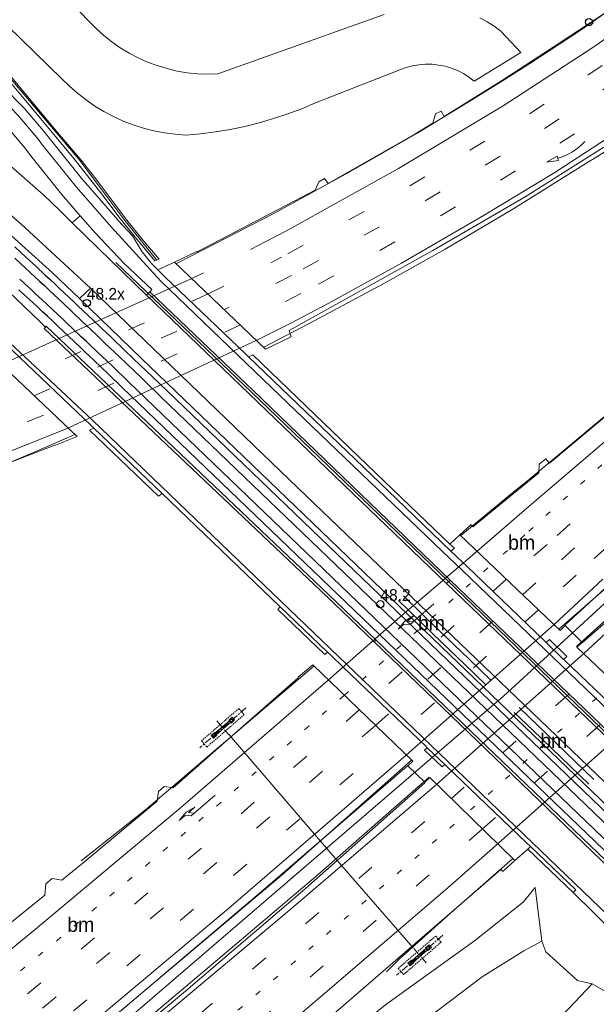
# Model space of a CAD drawing. Header units: metres. Extents: x 83575 to 86200, y 450600 to 453750.
# Tile 16 of 94: x 84214 to 84313, y 451413 to 451582. Entities that reach past the tile are written whole.
import ezdxf
from ezdxf.enums import TextEntityAlignment as Align

# ---------------------------------------------------------------- set-up
doc = ezdxf.new("R2010")
doc.units = ezdxf.units.M
for name, pattern in [('13strp', [4, 1, -3]), ('39strp', [12, 3, -9]), ('CENTER', [2, 1.25, -0.25, 0.25, -0.25]), ('DASHED2', [0.375, 0.25, -0.125])]:
    doc.linetypes.add(name, pattern=pattern)
for name, color, linetype, lineweight in [('bw-bs-portaal', 253, 'Continuous', 18), ('gr-bs-geleiderail', 253, 'geleiderail', 18), ('gw-bs-grondwerklijn', 253, 'Continuous', 18), ('kd-bs-kadastralegrens', 253, 'Continuous', 18), ('mk-bs-13streep 0.45', 253, '13strp', 18), ('mk-bs-39streep 0.15', 253, '39strp', 18), ('mk-bs-pijlre750', 253, 'Continuous', 18), ('mk-bs-pijlverdrijf750', 253, 'Continuous', 18), ('mk-bs-streep 0.15', 253, 'Continuous', 18), ('og-bs-bebouwing', 253, 'Continuous', 18), ('og-bs-spoor HTM', 253, 'Continuous', 25), ('vh-bs-randverharding', 253, 'Continuous', 18), ('wm-bs-hectometerbord text', 253, 'Continuous', 18), ('wm-bs-lijnverlich', 253, 'lijnverlich', 18)]:
    doc.layers.add(name, color=color, linetype=linetype, lineweight=lineweight)
doc.styles.add('rtw_iso', font='iso-rtw.shx')
doc.linetypes.add('geleiderail', pattern='A,2,-1,[175,RTW.shx,S=0.5,R=0,X=0,Y=0],-1', length=4)
doc.linetypes.add('lijnverlich', pattern='A,0,-5,[22,RTW.shx,S=1,R=0,X=-0.625,Y=0],2.5,-0.5,[3,RTW.shx,S=0.5,R=0,X=0,Y=0],-0.5,2.5,[22,RTW.shx,S=1,R=180,X=0.625,Y=0],-5', length=16)

# ---------------------------------------------------------------- blocks, each defined once
blk = doc.blocks.new('poer SB40-flat-111')
h = blk.add_hatch()
h.set_pattern_fill('ACET-2D-ANSI31', color=252, angle=40.8566, style=0)
h.set_pattern_definition([(85.8566229, (-84282.5155, -451421.4656), (-3.16670172, 0.229401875), [])])
h.paths.add_polyline_path([(-1.65, -1.43), (1.65, 1.43), (1.42, 1.69), (-1.88, -1.16)])
at = {"layer": 'bw-bs-portaal', "linetype": 'CENTER'}
for points in [[(3.86, 3.57), (-4.09, -3.3)], [(1, -1.15), (-1.23, 1.42)]]:
    blk.add_lwpolyline(points, dxfattribs=at)
at = {"layer": 'bw-bs-portaal', "linetype": 'DASHED2'}
blk.add_lwpolyline([(-2.87, -3.18), (3.56, 2.38), (2.64, 3.44), (-3.79, -2.12)], close=True, dxfattribs=at)
at = {"layer": 'bw-bs-portaal', "linetype": 'Continuous'}
blk.add_lwpolyline([(1.65, 1.43), (1.42, 1.69), (-1.88, -1.16), (-1.65, -1.43)], close=True, dxfattribs=at)
at = {"layer": 'bw-bs-portaal', "linetype": 'CENTER'}
for points in [[(1.29, 0.95), (0.9, 1.41), (1.5, 1.93), (1.9, 1.48), (1.29, 0.95)], [(-1.73, -1.66), (-2.13, -1.21), (-1.52, -0.69), (-1.13, -1.14), (-1.73, -1.66)]]:
    blk.add_lwpolyline(points, close=True, dxfattribs=at)
blk = doc.blocks.new('poer SB40-flat-112')
h = blk.add_hatch()
h.set_pattern_fill('ACET-2D-ANSI31', color=252, angle=40.8566, style=0)
h.set_pattern_definition([(85.8566229, (-84248.7125, -451460.5486), (-3.16670172, 0.229401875), [])])
h.paths.add_polyline_path([(-1.65, -1.43), (1.65, 1.43), (1.42, 1.69), (-1.88, -1.16)])
at = {"layer": 'bw-bs-portaal', "linetype": 'CENTER'}
for points in [[(3.86, 3.57), (-4.09, -3.3)], [(1, -1.15), (-1.23, 1.42)]]:
    blk.add_lwpolyline(points, dxfattribs=at)
at = {"layer": 'bw-bs-portaal', "linetype": 'DASHED2'}
blk.add_lwpolyline([(-2.87, -3.18), (3.56, 2.38), (2.64, 3.44), (-3.79, -2.12)], close=True, dxfattribs=at)
at = {"layer": 'bw-bs-portaal', "linetype": 'Continuous'}
blk.add_lwpolyline([(1.65, 1.43), (1.42, 1.69), (-1.88, -1.16), (-1.65, -1.43)], close=True, dxfattribs=at)
at = {"layer": 'bw-bs-portaal', "linetype": 'CENTER'}
for points in [[(1.29, 0.95), (0.9, 1.41), (1.5, 1.93), (1.9, 1.48), (1.29, 0.95)], [(-1.73, -1.66), (-2.13, -1.21), (-1.52, -0.69), (-1.13, -1.14), (-1.73, -1.66)]]:
    blk.add_lwpolyline(points, close=True, dxfattribs=at)
blk = doc.blocks.new('pijlr-flat-6')
at = {"layer": 'mk-bs-pijlre750'}
for p, q in [((0, 0), (-4.09, -3.6)), ((-6.12, -4.4), (-4.97, -2.98)), ((-4.97, -2.98), (-3.5, -2.08)), ((-3.5, -2.08), (-4.58, -3.04)), ((-4.58, -3.04), (-3.53, -3.11)), ((-6.12, -4.4), (-5.15, -3.54)), ((-5.15, -3.54), (-4.09, -3.6))]:
    blk.add_line(p, q, dxfattribs=at)
blk = doc.blocks.new('pijlvr-flat-5')
at = {"layer": 'mk-bs-pijlverdrijf750'}
for p, q in [((-4.75, -2.53), (-6.56, -3.57)), ((-6.56, -3.57), (-4.5, -3.24)), ((-4.5, -3.24), (-4.75, -2.53)), ((-4.62, -2.89), (-4.62, -2.89)), ((-4.62, -2.89), (-4.62, -2.89))]:
    blk.add_line(p, q, dxfattribs=at)
blk.add_arc((-7.44, 6.77), 10.06, 286.2853, 317.7147, dxfattribs=at)
blk = doc.blocks.new('pijlr-flat-109')
at = {"layer": 'mk-bs-pijlre750'}
for p, q in [((0, 0), (-4.13, -3.56)), ((-6.17, -4.33), (-5, -2.93)), ((-5, -2.93), (-3.52, -2.05)), ((-3.52, -2.05), (-4.62, -2.99)), ((-4.62, -2.99), (-3.56, -3.07)), ((-6.17, -4.33), (-5.18, -3.48)), ((-5.18, -3.48), (-4.13, -3.56))]:
    blk.add_line(p, q, dxfattribs=at)
blk = doc.blocks.new('dtbattr-l-flat-5')
at = {"layer": 'mk-bs-13streep 0.45', "style": 'rtw_iso'}
blk.add_attdef('TAG', (0, 0), '', height=2.5, dxfattribs=at)
blk = doc.blocks.new('dtbattr-l-flat-6')
at = {"layer": 'mk-bs-13streep 0.45', "style": 'rtw_iso'}
blk.add_attdef('TAG', (0, 0), '', height=2.5, dxfattribs=at)
blk = doc.blocks.new('dtbattr-l-flat-7')
at = {"layer": 'mk-bs-13streep 0.45', "style": 'rtw_iso'}
blk.add_attdef('TAG', (0, 0), '', height=2.5, dxfattribs=at)
blk = doc.blocks.new('dtbattr-l-flat-23')
at = {"layer": 'mk-bs-13streep 0.45', "style": 'rtw_iso'}
blk.add_attdef('TAG', (0, 0), '', height=2.5, dxfattribs=at)
blk = doc.blocks.new('HMP1-flat-39')
at = {"color": 253}
blk.add_circle((0, 0), 0.625, dxfattribs=at)
blk = doc.blocks.new('HMP1-flat-40')
at = {"color": 253}
blk.add_circle((0, 0), 0.625, dxfattribs=at)
blk = doc.blocks.new('HMP1-flat-46')
at = {"color": 253}
blk.add_circle((0, 0), 0.625, dxfattribs=at)

msp = doc.modelspace()

# ---------------------------------------------------------------- linework, layer by layer
at = {"layer": 'bw-bs-portaal', "flags": 128}
msp.add_lwpolyline([(84249.71, 451459.4), (84266.73, 451439.62), (84281.29, 451422.88)], dxfattribs=at)
at = {"layer": 'gr-bs-geleiderail', "flags": 128}
for points in [[(84537.27, 451807.31), (84525.51, 451792.4), (84517.02, 451782.01), (84506.15, 451768.7), (84479.05, 451737.37), (84454.9, 451710.83), (84423.49, 451678.1), (84388.3, 451643.71), (84366.57, 451624.04), (84355.08, 451614.18), (84343.99, 451605.26), (84333.36, 451597.05), (84321.1, 451588.32), (84310.17, 451580.61), (84301.32, 451574.79), (84297.1, 451572.13), (84291.66, 451568.71), (84282.1, 451562.88), (84270.31, 451556.12), (84257.36, 451549.04), (84253.13, 451546.87)], [(84267.62, 451532.38), (84276.39, 451537.04), (84286.78, 451542.92), (84298.38, 451549.76), (84311.85, 451558.19), (84312.08, 451558.33), (84320.39, 451563.51), (84324.71, 451566.03), (84328.64, 451569.06), (84336.23, 451574.53), (84346.08, 451582.01), (84358.88, 451591.92), (84368.62, 451599.9), (84376.73, 451606.51)], [(84253.13, 451546.87), (84247.43, 451543.94), (84240.61, 451540.45)], [(84344.65, 451541.04), (84337.73, 451534.7), (84332.8, 451530.19), (84320.77, 451519.69), (84301.27, 451503.42), (84298.69, 451501.31)], [(84255.66, 451526.09), (84263.4, 451530.14), (84267.62, 451532.38)], [(84223.18, 451511.04), (84216.45, 451508.16), (84206.52, 451503.99), (84195.82, 451499.94), (84181.88, 451494.97), (84168.53, 451490.59), (84155.58, 451486.73), (84142.21, 451482.92), (84123.98, 451478.3), (84107.08, 451474.59), (84087.46, 451470.86), (84069.92, 451467.87), (84056.31, 451465.7), (84038.2, 451462.92), (84020.87, 451460.29), (84001.56, 451457.2), (83990.64, 451455.48), (83978.09, 451453.26), (83966.63, 451450.93), (83957.27, 451448.74), (83945.05, 451446.05), (83932.68, 451442.8), (83917.62, 451438.5), (83902.85, 451434.03), (83889.48, 451429.78), (83878.14, 451425.73), (83867.58, 451421.72), (83858.39, 451417.71), (83851.6, 451414.65), (83845.46, 451411.78), (83842.48, 451410.47), (83840.59, 451409.41)], [(84289.46, 451493.73), (84298.69, 451501.31)], [(84306.33, 451477.62), (84314.87, 451485.13)], [(84309.37, 451474.63), (84317.76, 451482.24)], [(84264.22, 451471.26), (84247.55, 451457.04), (84235.29, 451446.59), (84224.28, 451437.81)], [(84281.01, 451455.09), (84258.86, 451435.47), (84231.19, 451412.16), (84207.66, 451392.84), (84185.23, 451374.74), (84159.99, 451354.86), (84136.58, 451336.78), (84129.06, 451331.01), (84114.14, 451319.78), (84098.98, 451308.63), (84086.29, 451299.2)], [(84284.03, 451452.17), (84264.55, 451435.12), (84251.04, 451423.69), (84230.09, 451406.01), (84205.8, 451385.89), (84182.98, 451367.52), (84156.34, 451346.63), (84132.11, 451328.15), (84115.77, 451315.83), (84099.15, 451303.44), (84081.97, 451290.85), (84071.14, 451282.93), (84060.62, 451275.34), (84041.28, 451261.56), (84020.01, 451246.49), (84010.3, 451239.7)], [(84276.71, 451418.76), (84278.85, 451420.89), (84287.76, 451428.91), (84298.37, 451438.17)]]:
    msp.add_lwpolyline(points, dxfattribs=at)
at = {"layer": 'gw-bs-grondwerklijn'}
for p, q in [((84237.45, 451539.34), (84240.29, 451540.68)), ((84287.58, 451492.25), (84289.29, 451493.83)), ((84307.37, 451478.28), (84310.31, 451475.35)), ((84283.27, 451451.32), (84280.38, 451454.15)), ((84298.74, 451437.87), (84300.96, 451439.83))]:
    msp.add_line(p, q, dxfattribs=at)
for points in [[(84214.02, 451594.16), (84225.59, 451582.07), (84226.82, 451580.8), (84228.14, 451579.61), (84229.52, 451578.51), (84230.97, 451577.5), (84232.48, 451576.59), (84234.05, 451575.77), (84235.66, 451575.04), (84237.32, 451574.43), (84239.01, 451573.92), (84240.73, 451573.51), (84242.47, 451573.22), (84244.23, 451573.04), (84246, 451572.96), (84247.76, 451573), (84276.29, 451583.2)], [(84292.76, 451582.65), (84294, 451581.97), (84295.19, 451581.2), (84296.32, 451580.35), (84299.8, 451576.7), (84291.77, 451571.79), (84290.87, 451572.47), (84289.91, 451573.08), (84288.9, 451573.59), (84287.85, 451574), (84286.77, 451574.32), (84285.66, 451574.54), (84284.54, 451574.66), (84283.41, 451574.68), (84282.28, 451574.59), (84281.17, 451574.4), (84280.08, 451574.11), (84279.02, 451573.73), (84264.5, 451568.04), (84262.14, 451567.04), (84259.74, 451566.13), (84257.31, 451565.33), (84254.85, 451564.61), (84252.36, 451563.99), (84249.85, 451563.47), (84247.33, 451563.05), (84244.78, 451562.73), (84242.23, 451562.51), (84240.39, 451562.65), (84238.56, 451562.89), (84236.75, 451563.24), (84234.97, 451563.7), (84233.21, 451564.26), (84231.49, 451564.92), (84229.81, 451565.69), (84228.18, 451566.55), (84226.6, 451567.5), (84225.09, 451568.55), (84223.63, 451569.68), (84222.24, 451570.9), (84220.93, 451572.19), (84199.97, 451592.59)]]:
    msp.add_lwpolyline(points, dxfattribs=at)
at = {"layer": 'gw-bs-grondwerklijn', "flags": 128}
for points in [[(84034, 451216), (84052.07, 451230.62), (84074.71, 451249.63), (84086.17, 451260.12), (84101.56, 451272.93), (84118.82, 451286.84), (84133.83, 451298.86), (84148.7, 451310.61), (84160.89, 451320.2), (84174.03, 451330.6), (84191.95, 451345.27), (84214.51, 451363.33), (84241.32, 451385.02), (84257.73, 451398.1), (84276.75, 451413.27), (84291.83, 451424.1), (84300.21, 451430.73), (84302.26, 451433.22)], [(84303.36, 451424), (84302.26, 451433.22)], [(84303.36, 451424), (84300.28, 451422.39), (84293.13, 451417.89), (84275.38, 451404.45), (84245.17, 451378.82), (84222.22, 451360.98), (84200.28, 451342.9), (84176.43, 451323.64), (84153.95, 451305.09), (84138.21, 451293.04), (84120.93, 451279.08), (84102.1, 451263.36), (84084.01, 451248.31), (84062.46, 451230.67), (84042.67, 451214.29), (84038.75, 451211.25)], [(84275.38, 451404.45), (84293.13, 451417.89), (84300.28, 451422.39), (84303.36, 451424), (84304.08, 451422.21), (84309.52, 451417.26), (84312.03, 451416.72), (84299.6, 451403.57)], [(84312.03, 451416.72), (84320.41, 451411.86), (84319.5, 451410.97), (84315.33, 451406.2), (84306.48, 451396.3), (84292.44, 451380.28), (84275.26, 451360.27), (84259.49, 451342.42), (84242.02, 451322.7), (84225.95, 451304.7), (84208.97, 451285.22), (84193.28, 451266.24), (84164.28, 451234.1), (84123.61, 451185.95), (84107.84, 451165.63), (84098.51, 451151.49)]]:
    msp.add_lwpolyline(points, dxfattribs=at)
at = {"layer": 'kd-bs-kadastralegrens'}
for p, q in [((84209.9, 451574.84), (84223.84, 451558.35)), ((84223.84, 451558.35), (84231.76, 451547.81)), ((84231.76, 451547.81), (84237.28, 451541.03)), ((84253.5, 451518.33), (84230.2, 451540.63)), ((84317.17, 451457.13), (84253.5, 451518.33))]:
    msp.add_line(p, q, dxfattribs=at)
at = {"layer": 'mk-bs-13streep 0.45', "flags": 128}
for points in [[(84348.84, 451538.59), (84339.52, 451529.78), (84318.43, 451510.15), (84300.47, 451493.82)], [(84300.47, 451493.82), (84294.73, 451488.7)], [(84269.44, 451466.23), (84278.58, 451474.28), (84294.73, 451488.7)], [(84315.82, 451468.5), (84290.43, 451445.92)], [(84269.44, 451466.23), (84246.95, 451446.74), (84218.77, 451423.01), (84192.8, 451401.69), (84173.39, 451386.09)], [(84151.55, 451331.85), (84186.89, 451359.44), (84218.38, 451384.85), (84246.44, 451408.09), (84280.32, 451437.15), (84290.43, 451445.92)]]:
    msp.add_lwpolyline(points, dxfattribs=at)
at = {"layer": 'mk-bs-39streep 0.15', "flags": 128}
for points in [[(84542.56, 451802.19), (84528.87, 451784.9), (84514.99, 451767.85), (84493.76, 451742.85), (84475.74, 451722.46), (84453.55, 451698.36), (84436.72, 451680.82), (84417.7, 451661.65), (84394.07, 451638.84), (84376.39, 451622.82), (84358.23, 451607.36), (84339.49, 451592.65), (84319.92, 451578.6), (84299.97, 451565.26), (84279.65, 451553.15), (84258.66, 451541.53)], [(84545.25, 451799.59), (84532.93, 451784.22), (84519.68, 451767.86), (84504.21, 451749.46), (84486.36, 451728.99), (84464.18, 451704.53), (84447.58, 451686.95), (84430.79, 451669.69), (84413.91, 451652.92), (84396.25, 451636.06), (84378.55, 451619.98), (84360.34, 451604.48), (84341.54, 451589.75), (84321.99, 451575.64), (84301.92, 451562.34), (84281.4, 451550.02), (84260.36, 451538.38)], [(84547.75, 451797.17), (84536.09, 451782.44), (84521.77, 451764.86), (84506.37, 451746.47), (84489.77, 451727.46), (84473.19, 451709.05), (84456.27, 451690.93), (84439.51, 451673.5), (84422.51, 451656.39), (84405.15, 451639.51), (84387.51, 451623.14), (84370.71, 451608.51), (84353.01, 451593.97), (84333.78, 451579.61), (84313.95, 451565.81), (84293.55, 451553.01), (84272.72, 451541.06), (84262.02, 451535.28)], [(84574.85, 451771.76), (84552.14, 451745.67), (84528.53, 451719.01), (84498.42, 451685.83), (84473.98, 451659.48), (84447.44, 451631.53), (84422.54, 451605.85), (84399.59, 451582.75), (84380.48, 451563.88), (84356.79, 451540.94), (84337.34, 451522.53), (84313.32, 451500.3), (84304.3, 451492.17)], [(84306.78, 451489.55), (84324.63, 451505.77), (84348.53, 451528.12), (84374.36, 451552.82), (84393.61, 451571.68), (84416.93, 451594.98), (84441.68, 451620.36), (84466.47, 451646.22), (84484.87, 451665.83), (84507.12, 451689.93), (84531.13, 451716.5), (84555.5, 451743.89), (84578.31, 451770.16)], [(84581.16, 451767.88), (84550.79, 451733.14), (84517.69, 451696.28), (84477.32, 451652.46), (84436.13, 451609.37), (84393.96, 451566.98), (84359.7, 451533.7), (84342.34, 451517.35), (84315.99, 451493.02), (84309.27, 451486.91)], [(84256, 451544.22), (84250.04, 451541.18), (84243.28, 451537.89)], [(84246.07, 451535.24), (84253.05, 451538.66), (84258.66, 451541.53)], [(84260.36, 451538.38), (84253.76, 451534.99), (84248.89, 451532.55)], [(84246.07, 451535.24), (84213.33, 451520.34)], [(84262.02, 451535.28), (84255.06, 451531.66), (84251.64, 451529.93)], [(84216.12, 451517.7), (84248.89, 451532.55)], [(84251.64, 451529.93), (84219.09, 451514.93)], [(83838.07, 451414.04), (83846.72, 451418.8), (83855.71, 451423.48), (83867.73, 451429.24), (83880.03, 451434.77), (83891.38, 451439.25), (83902.71, 451443.26), (83918.52, 451448.32), (83934.53, 451452.71), (83957.56, 451458.21), (83972.31, 451461.11), (83993.1, 451464.82), (84019.5, 451469.15), (84052.11, 451474.23), (84078.66, 451478.51), (84090.46, 451480.57), (84102.21, 451482.8), (84122.6, 451487.22), (84137.14, 451490.86), (84157.24, 451496.49), (84171.47, 451501), (84182.87, 451504.86), (84203.7, 451512.63), (84216.12, 451517.7)], [(83958.3, 451454.72), (83972.99, 451457.61), (83993.46, 451461.21), (84017.03, 451465.06), (84040.6, 451468.73), (84076.35, 451474.44), (84091.42, 451477.04), (84112.16, 451481.18), (84126.62, 451484.49), (84138.21, 451487.44), (84149.91, 451490.62), (84169.67, 451496.59), (84183.87, 451501.34), (84195.19, 451505.46), (84207.71, 451510.26), (84219.09, 451514.93)], [(84304.3, 451492.17), (84297.32, 451486.22)], [(84300.12, 451483.56), (84306.78, 451489.55)], [(84309.27, 451486.91), (84302.84, 451480.96)], [(84297.32, 451486.22), (84272.01, 451463.75)], [(84274.81, 451461.06), (84300.12, 451483.56)], [(84302.84, 451480.96), (84277.55, 451458.41)], [(84287.79, 451448.49), (84313.16, 451471.03)], [(84293.16, 451443.26), (84318.6, 451465.86)], [(84272.01, 451463.75), (84247.2, 451441.93), (84211.4, 451411.9), (84182.68, 451388.56), (84163.69, 451373.42), (84135.09, 451351.16), (84115.89, 451336.59), (84104.03, 451327.65)], [(84274.81, 451461.06), (84242.3, 451433), (84201.88, 451399.42), (84165.97, 451370.58), (84127.77, 451341), (84089.1, 451312.05), (84059.78, 451290.68), (84030.29, 451269.58), (84001.03, 451248.97)], [(84002.78, 451245.72), (84020.1, 451257.91), (84049.62, 451278.93), (84079.14, 451300.29), (84108.2, 451321.76), (84137.18, 451343.66), (84184.95, 451381.04), (84223.24, 451412.28), (84261.71, 451444.91), (84277.55, 451458.41)], [(84016.45, 451235.7), (84038.53, 451251.7), (84065.13, 451271.3), (84086.75, 451287.37), (84105.92, 451301.71), (84125.01, 451316.22), (84153.69, 451338.17), (84182.16, 451360.44), (84210.41, 451383.12), (84238.33, 451406.1), (84275.02, 451437.44), (84287.79, 451448.49)], [(84293.16, 451443.26), (84250.32, 451406.45), (84205.9, 451369.65), (84168.21, 451339.55), (84137.27, 451315.12), (84109.08, 451292.95), (84090.04, 451277.81), (84061.75, 451255.58), (84023.69, 451226.07)]]:
    msp.add_lwpolyline(points, dxfattribs=at)
at = {"layer": 'mk-bs-streep 0.15', "flags": 128}
for points in [[(84539.93, 451804.73), (84526.64, 451787.97), (84513.49, 451771.75), (84495.97, 451750.87), (84478.47, 451730.87), (84460.43, 451711.07), (84448.51, 451698.36), (84434.17, 451683.35), (84417.36, 451666.39), (84402.74, 451652.09), (84387.7, 451637.87), (84371.79, 451623.63), (84356.7, 451610.84), (84342.41, 451599.42), (84326.04, 451587.29), (84311.96, 451577.44), (84296.77, 451567.52), (84278.75, 451556.78), (84259.39, 451546.02), (84256, 451544.22)], [(84550.49, 451794.53), (84547.77, 451791.26), (84538.39, 451779.44), (84524.15, 451761.9), (84508.75, 451743.62), (84490.27, 451722.51), (84472.78, 451703.15), (84453.76, 451682.93), (84433.75, 451662.39), (84414.86, 451643.72), (84395.76, 451625.75), (84377.85, 451609.72), (84363, 451597.31), (84349.35, 451586.52), (84333.45, 451574.84), (84318.61, 451564.56), (84305.6, 451556.1), (84293.48, 451548.73), (84279.27, 451540.49), (84266.71, 451533.59)], [(84391.71, 451580.46), (84369.9, 451559.01), (84355.69, 451545.34), (84334.93, 451527.56), (84324.25, 451518.45), (84314.09, 451509.74), (84301.23, 451498.75)], [(84210.48, 451523.06), (84243.28, 451537.89)], [(84266.71, 451533.59), (84260.27, 451530.22), (84254.42, 451527.25)], [(84254.42, 451527.25), (84221.97, 451512.18)], [(83988.51, 451456.67), (83996.08, 451457.95), (84029.56, 451463.31), (84065.79, 451468.96), (84092.94, 451473.61), (84113.81, 451477.76), (84136.69, 451483.23), (84158.1, 451489.21), (84179.53, 451496.03), (84195.28, 451501.63), (84210.96, 451507.73), (84221.97, 451512.18)], [(84292.3, 451491.02), (84301.23, 451498.75)], [(84266.69, 451468.88), (84278.99, 451479.68), (84292.3, 451491.02)], [(84305.5, 451478.42), (84313.89, 451486.19)], [(84310.6, 451473.46), (84318.89, 451481.11)], [(84280.11, 451455.95), (84305.5, 451478.42)], [(84285.27, 451450.96), (84310.6, 451473.46)], [(84266.69, 451468.88), (84241.34, 451446.93), (84216.42, 451426.07), (84189.05, 451403.63)], [(84321.24, 451463.35), (84295.94, 451440.88)], [(84006.28, 451243.72), (84022.16, 451254.9), (84049.86, 451274.61), (84075.23, 451292.9), (84100.35, 451311.34), (84127.09, 451331.39), (84150.15, 451348.99), (84173.89, 451367.53), (84196.61, 451385.72), (84222.55, 451406.96), (84249.58, 451429.61), (84270.76, 451447.9), (84280.11, 451455.95)], [(84285.27, 451450.96), (84260.38, 451429.64), (84218.89, 451394.83), (84176.86, 451360.93), (84155.6, 451344.26), (84144.41, 451335.71)], [(84028.88, 451220.86), (84054.2, 451242.26), (84083.29, 451267.02), (84094.55, 451276.73), (84101.45, 451282.25), (84127.98, 451303.17), (84158.11, 451326.96), (84189.3, 451351.5), (84221.73, 451377.84), (84253.76, 451404.49), (84287.23, 451433.2), (84295.94, 451440.88)]]:
    msp.add_lwpolyline(points, dxfattribs=at)
at = {"layer": 'og-bs-bebouwing'}
for p, q in [((84222.74, 451547.43), (84224.11, 451548.64)), ((84225.85, 451536.2), (84223.97, 451534.41)), ((84236.05, 451535.57), (84235.5, 451535)), ((84226.42, 451512.16), (84238.17, 451500.93)), ((84258.47, 451481.46), (84266.59, 451473.68)), ((84304.12, 451475.33), (84304.68, 451475.82)), ((84307.13, 451472.43), (84304.12, 451475.33)), ((84283.72, 451457.25), (84286.72, 451454.38))]:
    msp.add_line(p, q, dxfattribs=at)
for points in [[(84230.02, 451550.66), (84232.11, 451547.87), (84234.68, 451544.66), (84237.67, 451541.21), (84236.93, 451540.88), (84233.28, 451545.26), (84230.97, 451548.2), (84227.8, 451552.38), (84223.7, 451557.64), (84222.78, 451558.78), (84214.11, 451569.14), (84209.76, 451574.28)], [(84211.12, 451573.84), (84220.22, 451562.95), (84224.25, 451558.17), (84226.76, 451554.98), (84230.02, 451550.66)], [(84223.97, 451534.41), (84219.32, 451538.83), (84212.26, 451545.27), (84200.11, 451555.92), (84198.35, 451557.4), (84187.09, 451566.57), (84185.26, 451567.97)], [(84197.17, 451561.14), (84210.3, 451550.38), (84214.58, 451546.64), (84222.14, 451539.64), (84225.85, 451536.2)], [(84224.11, 451548.64), (84226.66, 451545.72), (84231.66, 451540.46), (84236.41, 451535.95), (84236.05, 451535.57)], [(84235.5, 451535), (84229.27, 451541), (84222.74, 451547.43)], [(84253.03, 451524.41), (84253.73, 451524.74), (84265.94, 451513.02)], [(84287.78, 451491.03), (84278.44, 451500), (84253.03, 451524.41)], [(84238.17, 451500.93), (84237.54, 451500.48), (84225.67, 451511.81), (84226.42, 451512.16)], [(84265.94, 451513.02), (84280.73, 451498.83), (84287.58, 451492.25), (84288.36, 451491.51), (84287.78, 451491.03)], [(84266.59, 451473.68), (84266.1, 451473.25), (84258.03, 451480.99), (84258.47, 451481.46)], [(84304.68, 451475.82), (84307.69, 451472.93), (84307.13, 451472.43)], [(84286.72, 451454.38), (84286.24, 451453.95), (84283.24, 451456.82), (84283.72, 451457.25)], [(84308.76, 451432.36), (84300.96, 451439.83), (84301.44, 451440.26)], [(84301.44, 451440.26), (84309.2, 451432.83), (84308.76, 451432.36)]]:
    msp.add_lwpolyline(points, dxfattribs=at)
at = {"layer": 'og-bs-spoor HTM'}
for points in [[(84212.86, 451543.28), (84213.82, 451542.41), (84214.77, 451541.53), (84216.48, 451539.96), (84218.1, 451538.45), (84218.92, 451537.69), (84219.73, 451536.93), (84220.54, 451536.17), (84222.16, 451534.65), (84222.97, 451533.89), (84223.77, 451533.12), (84225.39, 451531.59), (84226.19, 451530.83), (84227.8, 451529.3), (84229.4, 451527.76), (84231.81, 451525.46), (84234.44, 451522.93), (84235.37, 451522.04)], [(84212.85, 451541.35), (84213.79, 451540.48), (84214.69, 451539.66), (84215.5, 451538.9), (84217.13, 451537.39), (84217.94, 451536.64), (84218.75, 451535.88), (84219.56, 451535.12), (84221.18, 451533.6), (84222.79, 451532.08), (84224.4, 451530.55), (84225.2, 451529.79), (84226.81, 451528.26), (84228.41, 451526.72), (84229.21, 451525.96), (84230.82, 451524.42), (84233.45, 451521.9), (84234.38, 451521.01)], [(84221.05, 451530.92), (84219.38, 451532.5), (84218.43, 451533.38), (84217.49, 451534.26), (84216.54, 451535.14), (84215.6, 451536.02), (84214.65, 451536.9), (84213.7, 451537.77)], [(84371.24, 451384.74), (84340.71, 451414.06), (84335.62, 451418.95), (84332.25, 451422.19), (84330.6, 451423.78), (84328.95, 451425.37), (84327.29, 451426.96), (84325.64, 451428.54), (84323.99, 451430.13), (84231.33, 451519.15), (84228.92, 451521.46), (84226.51, 451523.76), (84224.9, 451525.29), (84224.02, 451526.14), (84222.15, 451527.91), (84220.27, 451529.68), (84219.34, 451530.57), (84218.45, 451531.4), (84217.64, 451532.16), (84216.83, 451532.92), (84216.01, 451533.68), (84214.38, 451535.19), (84213.57, 451535.94)], [(84400, 451359.09), (84379.86, 451378.44), (84369.69, 451388.22), (84339.16, 451417.54), (84334.07, 451422.43), (84332.42, 451424.02), (84330.77, 451425.61), (84329.11, 451427.2), (84327.46, 451428.78), (84325.81, 451430.37), (84324.14, 451431.97), (84232.47, 451520.04), (84229.68, 451522.72), (84227.81, 451524.5), (84225.94, 451526.29), (84225.09, 451527.1), (84224.28, 451527.87), (84222.67, 451529.4), (84221.86, 451530.16), (84221.05, 451530.92)], [(84234.38, 451521.01), (84235.3, 451520.11), (84238.02, 451517.5), (84340.94, 451418.63), (84346.02, 451413.75), (84356.2, 451403.97), (84366.37, 451394.2), (84376.55, 451384.42), (84386.73, 451374.64), (84391.81, 451369.76), (84400, 451361.89)], [(84235.37, 451522.04), (84239.02, 451518.54), (84347.02, 451414.78), (84352.1, 451409.89), (84362.28, 451400.12), (84372.46, 451390.34), (84377.54, 451385.46), (84390.26, 451373.23), (84395.35, 451368.35), (84400, 451363.88)]]:
    msp.add_lwpolyline(points, dxfattribs=at)
at = {"layer": 'vh-bs-randverharding'}
for p, q in [((84218.11, 451529.51), (84218.23, 451529.67)), ((84258.47, 451481.46), (84238.17, 451500.93)), ((84287.78, 451491.03), (84290.55, 451488.37)), ((84287.67, 451486.04), (84286.99, 451485.48)), ((84274.94, 451475.72), (84274.58, 451475.42)), ((84307.13, 451472.43), (84307.3, 451472.28)), ((84307.3, 451472.28), (84321.07, 451459.07))]:
    msp.add_line(p, q, dxfattribs=at)
for points in [[(84359.94, 451593.66), (84344.21, 451581.59), (84331.08, 451571.91), (84315.76, 451561.53), (84300.5, 451551.87), (84284.67, 451542.66), (84260.01, 451528.94), (84260.31, 451527.85), (84255.94, 451525.74), (84240.29, 451540.68), (84244.13, 451542.5), (84244.21, 451542.46), (84264.43, 451553.04), (84265.08, 451554.46), (84266.07, 451555.05), (84266.71, 451554.17), (84281.59, 451562.66), (84284.65, 451564.56), (84285.13, 451566.16), (84286.12, 451566.64), (84286.61, 451565.7), (84296.45, 451571.83), (84305.51, 451577.73), (84314.06, 451583.36)], [(84196.68, 451580.13), (84205.6, 451573.32), (84209.66, 451569.74), (84213.43, 451565.86), (84216.92, 451561.72), (84217.46, 451561.02), (84223.46, 451553.56), (84229.42, 451546.73), (84237.95, 451537.43)], [(84197.8, 451581.32), (84206.61, 451574.58), (84210.7, 451570.97), (84214.52, 451567.07), (84218.05, 451562.9), (84218.24, 451562.66)], [(84224.11, 451548.64), (84220.86, 451552.35), (84215.37, 451559.24), (84214.57, 451560.3), (84211.4, 451564.12), (84207.94, 451567.67), (84204.2, 451570.93), (84194.8, 451578.12)], [(84193.26, 451576.49), (84196.17, 451574.39), (84199.94, 451570.92), (84203.42, 451567.17), (84206.59, 451563.16), (84207.89, 451561.33), (84209.92, 451559.12), (84211.73, 451557.57), (84217.82, 451552.18), (84220.6, 451549.54), (84222.74, 451547.43)], [(84218.24, 451562.66), (84224.21, 451555.19), (84230.49, 451547.98), (84230.62, 451547.84), (84233.05, 451545.18), (84234.76, 451542.43), (84236.34, 451540.44), (84237.45, 451539.34), (84238.61, 451538.18), (84252.49, 451524.93), (84253.03, 451524.41)], [(84197.36, 451548.45), (84200.46, 451545.82), (84208.96, 451538.26), (84217.19, 451530.4), (84218.11, 451529.51)], [(84237.95, 451537.43), (84255.54, 451520.53), (84286.35, 451490.99), (84289.75, 451487.72)], [(84282.44, 451481.79), (84260.07, 451503.25), (84225.85, 451536.2)], [(84269.85, 451471.59), (84258.54, 451482.45), (84226.19, 451513.5), (84214.52, 451524.47), (84211.24, 451527.51), (84203.62, 451534.49), (84203.4, 451534.69)], [(84280.38, 451480.12), (84258.09, 451501.54), (84234.58, 451524.17), (84223.97, 451534.41)], [(84235.5, 451535), (84253.12, 451518.04), (84286.99, 451485.48)], [(84287.67, 451486.04), (84253.79, 451518.61), (84236.05, 451535.57)], [(84218.11, 451529.51), (84217.92, 451529.25), (84266.44, 451483.23), (84274.58, 451475.42)], [(84218.23, 451529.67), (84266.76, 451483.57), (84274.94, 451475.72)], [(84207.53, 451525.88), (84223.56, 451510.74), (84219.83, 451509.22), (84219.76, 451509.25), (84201.15, 451502.08), (84180.95, 451495.24), (84164.77, 451490.02)], [(84226.42, 451512.16), (84225.95, 451512.6), (84211.26, 451526.63)], [(84314.84, 451485.16), (84307.37, 451478.35), (84307.37, 451478.28), (84306.51, 451477.38), (84289.29, 451493.83), (84291.18, 451495.56), (84291.25, 451495.56), (84291.56, 451495.19), (84302.88, 451504.47), (84302.91, 451505.96), (84304.1, 451506.86), (84304.33, 451506.62), (84304.7, 451506.16), (84322.19, 451520.77)], [(84290.55, 451488.37), (84303.9, 451475.54), (84304.12, 451475.33)], [(84289.75, 451487.72), (84319.35, 451459.28), (84346.28, 451433.43)], [(84324.29, 451460.38), (84309.4, 451474.52), (84310.31, 451475.35), (84310.38, 451475.35), (84324.35, 451487.53)], [(84286.99, 451485.48), (84316.78, 451456.88), (84343.91, 451430.84)], [(84344.49, 451431.47), (84317.45, 451457.44), (84287.67, 451486.04)], [(84339.98, 451426.54), (84318.31, 451447.38), (84282.44, 451481.79)], [(84338.18, 451424.58), (84316.3, 451445.61), (84280.38, 451480.12)], [(84274.58, 451475.42), (84290.87, 451459.79), (84333.18, 451419.12)], [(84274.94, 451475.72), (84291.17, 451460.12), (84325.3, 451427.39), (84333.51, 451419.48)], [(84269.26, 451471.11), (84267.12, 451473.17), (84266.59, 451473.68)], [(84182.3, 451403.14), (84198.65, 451416.27), (84199.02, 451418.16), (84200.09, 451418.99), (84201.76, 451418.83), (84218.01, 451431.93), (84218.19, 451433.87), (84219.3, 451434.78), (84220.95, 451434.53), (84224.59, 451437.46), (84237.31, 451448.08), (84237.56, 451449.75), (84238.54, 451450.6), (84240.04, 451450.39), (84250.77, 451459.79), (84261.54, 451469.29), (84261.55, 451469.36), (84264.05, 451471.49), (84281.22, 451454.96), (84280.38, 451454.15), (84280.31, 451454.16), (84255.16, 451432.5), (84231.05, 451412.05)], [(84329.11, 451414.68), (84313.34, 451429.82), (84269.85, 451471.59)], [(84283.72, 451457.25), (84283.53, 451457.44), (84269.26, 451471.11)], [(84301.44, 451440.26), (84300.72, 451440.95), (84286.93, 451454.17), (84286.72, 451454.38)], [(84221.3, 451397.96), (84241.86, 451415.13), (84262.27, 451432.59), (84283.27, 451451.24), (84283.27, 451451.32), (84284.13, 451452.14), (84298.74, 451437.87), (84296.73, 451436.03), (84296.66, 451436.03), (84296.37, 451436.33), (84251.23, 451397.35)], [(84316.11, 451425.29), (84316.06, 451425.23), (84308.76, 451432.36)]]:
    msp.add_lwpolyline(points, dxfattribs=at)
at = {"layer": 'wm-bs-lijnverlich'}
for points in [[(84316.16, 451483.84), (84296.8, 451466.12), (84229.53, 451408.3), (84159.57, 451351.65), (84087.82, 451297.46), (84014.62, 451245.16), (84008.84, 451241.16)], [(84294.71, 451468.8), (84290.9, 451472.48), (84287.12, 451476.1), (84283.37, 451479.71), (84279.6, 451483.33)], [(84293.77, 451468.04), (84290.02, 451471.67), (84286.28, 451475.26), (84282.52, 451478.87), (84278.77, 451482.52)], [(84298.64, 451463.33), (84301.85, 451460.25), (84305.03, 451457.18), (84308.24, 451454.09), (84311.46, 451451.02)], [(84299.49, 451464.15), (84302.72, 451461.06), (84305.9, 451458), (84309.12, 451454.89), (84312.33, 451451.8)]]:
    msp.add_lwpolyline(points, dxfattribs=at)

# ---------------------------------------------------------------- block references
for name, p in [('HMP1-flat-46', (84311.5, 451581.92)), ('pijlvr-flat-5', (84310.75, 451561.4)), ('HMP1-flat-40', (84225.22, 451533.65)), ('HMP1-flat-39', (84275.64, 451481.9)), ('pijlr-flat-6', (84284.85, 451482)), ('poer SB40-flat-112', (84248.71, 451460.55)), ('pijlr-flat-109', (84247.29, 451449.11)), ('poer SB40-flat-111', (84282.52, 451421.47))]:
    msp.add_blockref(name, p)
for name, p in [('dtbattr-l-flat-7', (84297.6, 451491.26)), ('dtbattr-l-flat-6', (84282.11, 451477.43)), ('dtbattr-l-flat-23', (84303.12, 451457.21)), ('dtbattr-l-flat-5', (84221.87, 451425.62))]:
    msp.add_blockref(name, p).add_auto_attribs({'TAG': 'bm'})

# ---------------------------------------------------------------- texts
at = {"layer": 'wm-bs-hectometerbord text', "style": 'rtw_iso'}
for s, p in [('48.2x', (84225.22, 451533.64)), ('48.2', (84275.65, 451481.89))]:
    msp.add_text(s, height=2, dxfattribs=at).set_placement(p, align=Align.BOTTOM_LEFT)

doc.saveas('drawing.dxf')
